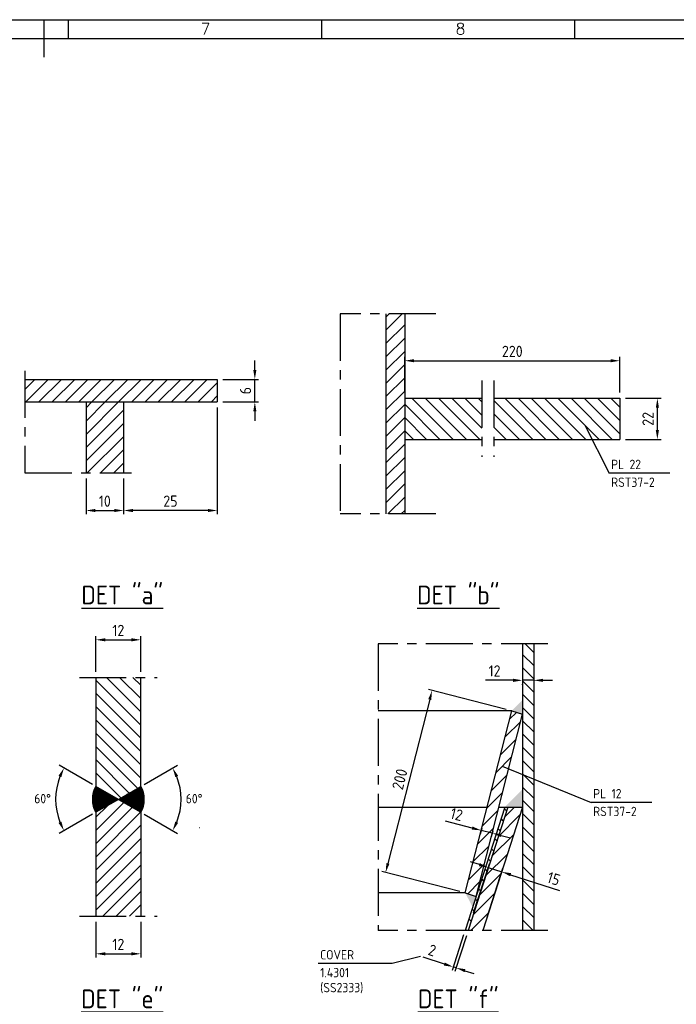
# Model space of a CAD drawing. Extents: x 0 to 84100, y 0 to 59400.
# Tile 14 of 15: x 41446 to 58954, y 32655 to 58900. Entities that reach past the tile are written whole.
import ezdxf
from ezdxf.enums import TextEntityAlignment as Align

# ---------------------------------------------------------------- set-up
doc = ezdxf.new("R2010")
doc.units = 0
doc.header["$LTSCALE"] = 1000
doc.linetypes.add('CENTER', pattern=[2, 1.25, -0.25, 0.25, -0.25])
doc.layers.get('0').update_dxf_attribs({"linetype": 'CONTINUOUS'})
doc.layers.get('DEFPOINTS').update_dxf_attribs({"linetype": 'CONTINUOUS'})
for name, color, linetype in [('STG-CEN-18', 1, 'CENTER'), ('STG-CON-50', 4, 'CONTINUOUS'), ('STL-FIN-25', 2, 'CONTINUOUS'), ('STX-DIM-18', 1, 'CONTINUOUS'), ('STX-INFO-25', 2, 'CONTINUOUS'), ('STX-RAS-18', 1, 'CONTINUOUS')]:
    doc.layers.add(name, color=color, linetype=linetype)
doc.styles.add('ROMANS', font='romans.shx')
doc.styles.get("Standard").update_dxf_attribs({"font": 'isocp.shx'})
doc.dimstyles.new('STANDARD$0', dxfattribs={"dimscale": 100, "dimtxt": 3, "dimasz": 2.5, "dimexe": 1, "dimexo": 1.5, "dimgap": 1, "dimtad": 1, "dimdec": 0, "dimzin": 1, "dimtxsty": 'STANDARD', "dimcen": 0.09, "dimclrd": 1, "dimclre": 1, "dimclrt": 1, "dimazin": 3, "dimtfac": 1, "dimtdec": 0, "dimtmove": 0, "dimatfit": 3, "dimtolj": 1, "dimtzin": 1})
doc.dimstyles.new('STANDARD$2', dxfattribs={"dimscale": 100, "dimtxt": 2.5, "dimasz": 2.5, "dimexe": 1.5, "dimexo": 1, "dimgap": 1.25, "dimtad": 2, "dimtih": 1, "dimtoh": 1, "dimdec": 0, "dimzin": 0, "dimtxsty": 'STANDARD', "dimcen": 0, "dimclrd": 1, "dimclre": 1, "dimclrt": 1, "dimazin": 3, "dimtfac": 1, "dimtdec": 4, "dimtmove": 0, "dimatfit": 3, "dimtolj": 1, "dimtzin": 0})
pattern_1 = [(45, (-5858.97, 1952.8), (-176.7767, 176.7767), [])]
pattern_2 = [(135, (-317.03, 2045.48), (-176.7767, -176.7767), [])]
pattern_3 = [(45, (-317.03, 2045.48), (-176.7767, 176.7767), [])]

# ---------------------------------------------------------------- blocks, each defined once
blk = doc.blocks.new('*D43')
at = {"color": 1, "linetype": 'BYBLOCK'}
for p, q in [((-127507, 21067), (-127507, 21317)), ((-128357, 20817), (-127407, 20817)), ((-127507, 20217), (-127507, 20817)), ((-128357, 20217), (-127407, 20217)), ((-127507, 19967), (-127507, 19717))]:
    blk.add_line(p, q, dxfattribs=at)
for points in [[(-127548, 21067), (-127465, 21067), (-127507, 20817)], [(-127548, 19967), (-127465, 19967), (-127507, 20217)]]:
    blk.add_solid(points, dxfattribs=at)
at = {"layer": 'DEFPOINTS', "color": 0, "linetype": 'BYBLOCK'}
for p in [(-128507, 20817), (-127507, 20817), (-128507, 20217)]:
    blk.add_point(p, dxfattribs=at)
at = {"color": 1, "linetype": 'BYBLOCK', "insert": (-127757, 20517), "char_height": 300, "attachment_point": 5, "rotation": 90}
blk.add_mtext('\\A1;6', dxfattribs=at)
blk = doc.blocks.new('*D44')
at = {"color": 1, "linetype": 'BYBLOCK'}
for p, q in [((-132007, 18173), (-132007, 17223)), ((-131007, 18173), (-131007, 17223)), ((-131757, 17323), (-131257, 17323))]:
    blk.add_line(p, q, dxfattribs=at)
for points in [[(-131757, 17365), (-131757, 17281), (-132007, 17323)], [(-131257, 17365), (-131257, 17281), (-131007, 17323)]]:
    blk.add_solid(points, dxfattribs=at)
at = {"layer": 'DEFPOINTS', "color": 0, "linetype": 'BYBLOCK'}
for p in [(-132007, 18323), (-131007, 18323), (-131007, 17323)]:
    blk.add_point(p, dxfattribs=at)
at = {"color": 1, "linetype": 'BYBLOCK', "insert": (-131507, 17573), "char_height": 300, "attachment_point": 5}
blk.add_mtext('\\A1;10', dxfattribs=at)
blk = doc.blocks.new('*D45')
at = {"color": 1, "linetype": 'BYBLOCK'}
for p, q in [((-128507, 20067), (-128507, 17223)), ((-131007, 17473), (-131007, 17423)), ((-128757, 17323), (-130757, 17323))]:
    blk.add_line(p, q, dxfattribs=at)
for points in [[(-130757, 17365), (-130757, 17281), (-131007, 17323)], [(-128757, 17365), (-128757, 17281), (-128507, 17323)]]:
    blk.add_solid(points, dxfattribs=at)
at = {"layer": 'DEFPOINTS', "color": 0, "linetype": 'BYBLOCK'}
for p in [(-128507, 20217), (-131007, 17323), (-131007, 17323)]:
    blk.add_point(p, dxfattribs=at)
at = {"color": 1, "linetype": 'BYBLOCK', "insert": (-129757, 17573), "char_height": 300, "attachment_point": 5}
blk.add_mtext('\\A1;25', dxfattribs=at)
blk = doc.blocks.new('*D49')
at = {"color": 1, "linetype": 'BYBLOCK'}
for p, q in [((-123510, 20465), (-123510, 21415)), ((-123260, 21315), (-118023, 21315)), ((-117773, 20465), (-117773, 21415))]:
    blk.add_line(p, q, dxfattribs=at)
for points in [[(-123260, 21357), (-123260, 21274), (-123510, 21315)], [(-118023, 21357), (-118023, 21274), (-117773, 21315)]]:
    blk.add_solid(points, dxfattribs=at)
at = {"layer": 'DEFPOINTS', "color": 0, "linetype": 'BYBLOCK'}
for p in [(-117773, 21315), (-123510, 20315), (-117773, 20315)]:
    blk.add_point(p, dxfattribs=at)
at = {"color": 1, "linetype": 'BYBLOCK', "insert": (-120642, 21565), "char_height": 300, "attachment_point": 5}
blk.add_mtext('\\A1;220', dxfattribs=at)
blk = doc.blocks.new('*D50')
at = {"color": 1, "linetype": 'BYBLOCK'}
for p, q in [((-117623, 20315), (-116673, 20315)), ((-116773, 19465), (-116773, 20065)), ((-117623, 19215), (-116673, 19215))]:
    blk.add_line(p, q, dxfattribs=at)
for points in [[(-116815, 20065), (-116732, 20065), (-116773, 20315)], [(-116815, 19465), (-116732, 19465), (-116773, 19215)]]:
    blk.add_solid(points, dxfattribs=at)
at = {"layer": 'DEFPOINTS', "color": 0, "linetype": 'BYBLOCK'}
for p in [(-117773, 20315), (-116773, 20315), (-117773, 19215)]:
    blk.add_point(p, dxfattribs=at)
at = {"color": 1, "linetype": 'BYBLOCK', "insert": (-117023, 19765), "char_height": 300, "attachment_point": 5, "rotation": 90}
blk.add_mtext('\\A1;22', dxfattribs=at)
blk = doc.blocks.new('*D57')
at = {"color": 1, "linetype": 'BYBLOCK'}
for p, q in [((-131746, 11871), (-131746, 12821)), ((-131496, 12721), (-130796, 12721)), ((-130546, 11871), (-130546, 12821))]:
    blk.add_line(p, q, dxfattribs=at)
for points in [[(-131496, 12763), (-131496, 12679), (-131746, 12721)], [(-130796, 12763), (-130796, 12679), (-130546, 12721)]]:
    blk.add_solid(points, dxfattribs=at)
at = {"layer": 'DEFPOINTS', "color": 0, "linetype": 'BYBLOCK'}
for p in [(-130546, 12721), (-131746, 11721), (-130546, 11721)]:
    blk.add_point(p, dxfattribs=at)
at = {"color": 1, "linetype": 'BYBLOCK', "insert": (-131146, 12971), "char_height": 300, "attachment_point": 5}
blk.add_mtext('\\A1;12', dxfattribs=at)
blk = doc.blocks.new('*D58')
at = {"color": 1, "linetype": 'BYBLOCK'}
for p, q in [((-131746, 5202), (-131746, 4252)), ((-130546, 5202), (-130546, 4252)), ((-131496, 4352), (-130796, 4352))]:
    blk.add_line(p, q, dxfattribs=at)
for points in [[(-131496, 4393), (-131496, 4310), (-131746, 4352)], [(-130796, 4393), (-130796, 4310), (-130546, 4352)]]:
    blk.add_solid(points, dxfattribs=at)
at = {"layer": 'DEFPOINTS', "color": 0, "linetype": 'BYBLOCK'}
for p in [(-131746, 5352), (-130546, 5352), (-130546, 4352)]:
    blk.add_point(p, dxfattribs=at)
at = {"color": 1, "linetype": 'BYBLOCK', "insert": (-131146, 4602), "char_height": 300, "attachment_point": 5}
blk.add_mtext('\\A1;12', dxfattribs=at)
blk = doc.blocks.new('*D59')
at = {"color": 1, "linetype": 'BYBLOCK'}
for p, q in [((-130460, 8865), (-129568, 9380)), ((-130460, 8072), (-129568, 7558))]:
    blk.add_line(p, q, dxfattribs=at)
blk.add_arc((-131146, 8469), 1673, 338.5716, 21.4284, dxfattribs=at)
for points in [[(-129627, 9062), (-129552, 9098), (-129698, 9305)], [(-129552, 7840), (-129627, 7876), (-129698, 7633)]]:
    blk.add_solid(points, dxfattribs=at)
at = {"layer": 'DEFPOINTS', "color": 0, "linetype": 'BYBLOCK'}
for p in [(-130546, 8815), (-131146, 8469), (-131146, 8469), (-129499, 8178), (-130546, 8122)]:
    blk.add_point(p, dxfattribs=at)
at = {"color": 1, "linetype": 'BYBLOCK', "insert": (-129126, 8488), "char_height": 250, "attachment_point": 5}
blk.add_mtext('\\A1;60°', dxfattribs=at)
blk = doc.blocks.new('*D60')
at = {"color": 1, "linetype": 'BYBLOCK'}
for p, q in [((-131833, 8865), (-132725, 9380)), ((-131833, 8072), (-132725, 7558))]:
    blk.add_line(p, q, dxfattribs=at)
blk.add_arc((-131146, 8469), 1673, 158.5716, 201.4284, dxfattribs=at)
for points in [[(-132741, 9098), (-132666, 9062), (-132595, 9305)], [(-132666, 7876), (-132741, 7840), (-132595, 7633)]]:
    blk.add_solid(points, dxfattribs=at)
at = {"layer": 'DEFPOINTS', "color": 0, "linetype": 'BYBLOCK'}
for p in [(-131746, 8815), (-131146, 8469), (-131146, 8469), (-132793, 8178), (-131746, 8122)]:
    blk.add_point(p, dxfattribs=at)
at = {"color": 1, "linetype": 'BYBLOCK', "insert": (-133166, 8488), "char_height": 250, "attachment_point": 5}
blk.add_mtext('\\A1;60°', dxfattribs=at)
blk = doc.blocks.new('*D106')
at = {"color": 1, "linetype": 'BYBLOCK'}
for p, q in [((-120801, 10865), (-122878, 11395)), ((-122843, 11128), (-123958, 6759)), ((-122040, 6011), (-124117, 6541))]:
    blk.add_line(p, q, dxfattribs=at)
for points in [[(-122883, 11139), (-122803, 11118), (-122781, 11370)], [(-123998, 6769), (-123918, 6748), (-124020, 6517)]]:
    blk.add_solid(points, dxfattribs=at)
at = {"layer": 'DEFPOINTS', "color": 0, "linetype": 'BYBLOCK'}
for p in [(-120656, 10828), (-124020, 6517), (-121895, 5974)]:
    blk.add_point(p, dxfattribs=at)
at = {"color": 1, "linetype": 'BYBLOCK', "insert": (-123643, 9005), "char_height": 300, "attachment_point": 5, "rotation": 75.6839}
blk.add_mtext('\\A1;200', dxfattribs=at)
blk = doc.blocks.new('*D107')
at = {"color": 1, "linetype": 'BYBLOCK'}
for p, q in [((-120620, 11641), (-121358, 11641)), ((-120070, 11641), (-120370, 11641)), ((-120070, 11562), (-120070, 11541)), ((-119820, 11641), (-119570, 11641)), ((-120370, 11525), (-120370, 11541))]:
    blk.add_line(p, q, dxfattribs=at)
for points in [[(-120620, 11683), (-120620, 11599), (-120370, 11641)], [(-119820, 11683), (-119820, 11599), (-120070, 11641)]]:
    blk.add_solid(points, dxfattribs=at)
at = {"layer": 'DEFPOINTS', "color": 0, "linetype": 'BYBLOCK'}
for p in [(-120370, 11675), (-120370, 11641), (-120070, 11712)]:
    blk.add_point(p, dxfattribs=at)
at = {"color": 1, "linetype": 'BYBLOCK', "insert": (-121114, 11891), "char_height": 300, "attachment_point": 5}
blk.add_mtext('\\A1;12', dxfattribs=at)
blk = doc.blocks.new('*D108')
at = {"color": 1, "linetype": 'BYBLOCK'}
for p, q in [((-121711, 7703), (-122426, 7886)), ((-121456, 7693), (-121494, 7544)), ((-121178, 7567), (-121469, 7641)), ((-121165, 7619), (-121203, 7470)), ((-120936, 7505), (-120694, 7443))]:
    blk.add_line(p, q, dxfattribs=at)
for points in [[(-121701, 7743), (-121722, 7663), (-121469, 7641)], [(-120926, 7546), (-120946, 7465), (-121178, 7567)]]:
    blk.add_solid(points, dxfattribs=at)
at = {"layer": 'DEFPOINTS', "color": 0, "linetype": 'BYBLOCK'}
for p in [(-121469, 7641), (-121419, 7839), (-121128, 7764)]:
    blk.add_point(p, dxfattribs=at)
at = {"color": 1, "linetype": 'BYBLOCK', "insert": (-122128, 8067), "char_height": 300, "attachment_point": 5, "rotation": 345.6839}
blk.add_mtext('\\A1;12', dxfattribs=at)
blk = doc.blocks.new('*D109')
at = {"color": 1, "linetype": 'BYBLOCK'}
for p, q in [((-121939, 4856), (-122245, 3906)), ((-121867, 4833), (-122173, 3883)), ((-122452, 4077), (-123019, 4260)), ((-122142, 3978), (-122214, 4001)), ((-121905, 3901), (-121667, 3825))]:
    blk.add_line(p, q, dxfattribs=at)
for points in [[(-122439, 4117), (-122465, 4038), (-122214, 4001)], [(-121892, 3941), (-121917, 3862), (-122142, 3978)]]:
    blk.add_solid(points, dxfattribs=at)
at = {"layer": 'DEFPOINTS', "color": 0, "linetype": 'BYBLOCK'}
for p in [(-121893, 4999), (-121821, 4976), (-122214, 4001)]:
    blk.add_point(p, dxfattribs=at)
at = {"color": 1, "linetype": 'BYBLOCK', "insert": (-122778, 4445), "char_height": 300, "attachment_point": 5, "rotation": 342.1584}
blk.add_mtext('\\A1;2', dxfattribs=at)
blk = doc.blocks.new('*D110')
at = {"color": 1, "linetype": 'BYBLOCK'}
for p, q in [((-121520, 6728), (-121758, 6805)), ((-121672, 5441), (-121251, 6747)), ((-121315, 5326), (-120894, 6632)), ((-121282, 6651), (-120925, 6537)), ((-120687, 6460), (-119385, 6041))]:
    blk.add_line(p, q, dxfattribs=at)
for points in [[(-121507, 6768), (-121533, 6688), (-121282, 6651)], [(-120674, 6500), (-120700, 6420), (-120925, 6537)]]:
    blk.add_solid(points, dxfattribs=at)
at = {"layer": 'DEFPOINTS', "color": 0, "linetype": 'BYBLOCK'}
for p in [(-120925, 6537), (-121718, 5298), (-121361, 5183)]:
    blk.add_point(p, dxfattribs=at)
at = {"color": 1, "linetype": 'BYBLOCK', "insert": (-119538, 6353), "char_height": 300, "attachment_point": 5, "rotation": 342.1584}
blk.add_mtext('\\A1;15', dxfattribs=at)
blk = doc.blocks.new('A1')
at = {"color": 2, "linetype": 'CONTINUOUS'}
for p, q in [((20, 589), (836, 589)), ((421, 579), (421, 589)), ((427.5, 584), (427.5, 589)), ((495, 584), (495, 589)), ((562.5, 584), (562.5, 589))]:
    blk.add_line(p, q, dxfattribs=at)
at = {"color": 4, "linetype": 'CONTINUOUS'}
blk.add_line((25, 584), (831, 584), dxfattribs=at)
at = {"color": 2, "style": 'ROMANS'}
for s, p in [('7', (464, 585.07)), ('8', (532, 585.07))]:
    blk.add_text(s, height=3, dxfattribs=at).set_placement(p, align=Align.CENTER)

msp = doc.modelspace()

# ---------------------------------------------------------------- hatches: boundary and pattern name
at = {"layer": 'STG-CON-50', "linetype": 'CONTINUOUS'}
h = msp.add_hatch(dxfattribs=at)
h.set_pattern_fill('ANSI37', color=256, scale=6, style=0)
h.set_pattern_definition([(45, (-262166.808, -220301.858), (-13.4703842, 13.4703842), []), (135, (-262166.808, -220301.858), (-13.4703842, -13.4703842), [])])
h.paths.add_polyline_path([(43476.538, 37771.739), (44076.538, 38118.149), (43476.538, 38464.56, 0.267949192)])
h.paths.add_polyline_path([(44076.538, 38118.149), (44676.538, 37771.739, 0.267949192), (44676.538, 38464.56)])
at = {"layer": 'STX-RAS-18', "linetype": 'CONTINUOUS'}
h = msp.add_hatch(dxfattribs=at)
h.set_pattern_fill('ANSI31', color=256, scale=2000, style=0)
h.set_pattern_definition([(45, (-7708.47, 1952.8), (-176.7767, 176.7767), [])])
h.paths.add_polyline_path([(51712.281, 51055.784), (51212.281, 51055.784), (51212.281, 45724.538), (51712.281, 45724.538)])
h = msp.add_hatch(dxfattribs=at)
h.set_pattern_fill('ANSI31', color=256, scale=2000, style=0)
h.set_pattern_definition(pattern_1)
h.paths.add_polyline_path([(46716.155, 48711.167), (46716.155, 49311.167), (41585.047, 49311.167), (41585.047, 48711.167)])
h = msp.add_hatch(dxfattribs=at)
h.set_pattern_fill('ANSI31', color=256, scale=2000, style=0)
h.set_pattern_definition(pattern_1)
h.paths.add_polyline_path([(44216.155, 48711.167), (43216.155, 48711.167), (43216.155, 46817.032), (44216.155, 46817.032)])
h = msp.add_hatch(dxfattribs=at)
h.set_pattern_fill('ANSI31', color=256, scale=2000, angle=90, style=0)
h.set_pattern_definition([(135, (-3769.44, 1952.8), (-176.7767, -176.7767), [])])
h.paths.add_polyline_path([(54087.195, 48809.38), (54087.195, 47709.38), (57449.362, 47709.38), (57449.362, 48809.38)])
h.paths.add_polyline_path([(53767.349, 48809.38), (51712.281, 48809.38), (51712.281, 47709.38), (53767.349, 47709.38)])
h = msp.add_hatch(dxfattribs=at)
h.set_pattern_fill('ANSI31', color=256, scale=2000, angle=90, style=0)
h.set_pattern_definition(pattern_2)
h.paths.add_polyline_path([(55153.083, 42263.517), (54853.083, 42263.517), (54853.083, 34625.009), (55153.083, 34625.009)])
h = msp.add_hatch(dxfattribs=at)
h.set_pattern_fill('ANSI31', color=256, scale=2000, angle=90, style=0)
h.set_pattern_definition([(135, (-24168.71, -8790.33), (-176.7767, -176.7767), [])])
h.paths.add_polyline_path([(44676.538, 41370.076), (43476.538, 41370.076), (43476.538, 38464.56), (44076.538, 38118.149), (44676.538, 38464.56)])
h = msp.add_hatch(dxfattribs=at)
h.set_pattern_fill('ANSI31', color=256, scale=2000, style=0)
h.set_pattern_definition(pattern_3)
h.paths.add_polyline_path([(53328.269, 35623.384), (53614.382, 35531.294), (54853.083, 40385.211), (54566.97, 40477.301)])
h = msp.add_hatch(dxfattribs=at)
h.set_pattern_fill('ANSI31', color=256, scale=2000, style=0)
h.set_pattern_definition([(45, (-24168.71, -8790.33), (-176.7767, 176.7767), [])])
h.paths.add_polyline_path([(44676.538, 37771.739), (44076.538, 38118.149), (43476.538, 37771.739), (43476.538, 35000.943), (44676.538, 35000.943)])
h = msp.add_hatch(dxfattribs=at)
h.set_pattern_fill('ANSI31', color=256, scale=2000, angle=90, style=0)
h.set_pattern_definition(pattern_2)
h.paths.add_polyline_path([(53322.68, 34625.009), (53401.469, 34625.009), (54459.137, 37911.062), (54380.348, 37911.062)])
h = msp.add_hatch(dxfattribs=at)
h.set_pattern_fill('ANSI31', color=256, scale=2000, style=0)
h.set_pattern_definition(pattern_3)
h.paths.add_polyline_path([(54853.083, 37911.062), (54459.137, 37911.062), (53401.469, 34625.009), (53795.415, 34625.009)])

# ---------------------------------------------------------------- linework, layer by layer
at = {"layer": 'STG-CEN-18', "color": 1, "linetype": 'CENTER'}
for p, q in [((52539.786, 51055.784), (49989.605, 51055.784)), ((49989.605, 51055.784), (49989.605, 45724.538)), ((41585.047, 49537.519), (41585.047, 46817.032)), ((53767.349, 49279.818), (53767.349, 47245.459)), ((54087.195, 49279.818), (54087.195, 47245.459)), ((41585.047, 46817.032), (44425.245, 46817.032)), ((52539.786, 45724.538), (49989.605, 45724.538))]:
    msp.add_line(p, q, dxfattribs=at)
at = {"layer": 'STG-CEN-18', "linetype": 'CENTER'}
for p, q in [((55530.09, 42263.517), (51007.063, 42263.517)), ((51007.063, 42263.517), (51007.063, 34625.009)), ((55530.09, 34625.009), (51007.063, 34625.009))]:
    msp.add_line(p, q, dxfattribs=at)
for points in [[(43038.063, 41370.076), (45115.013, 41370.076)], [(43038.063, 35000.943), (45115.013, 35000.943)]]:
    msp.add_lwpolyline(points, dxfattribs=at)
at = {"layer": 'STG-CON-50'}
for p, q in [((41585.047, 49311.167), (46716.155, 49311.167)), ((46716.155, 49311.167), (46716.155, 48711.167)), ((41585.047, 48711.167), (46716.155, 48711.167)), ((51712.281, 48809.38), (53767.349, 48809.38)), ((54087.195, 48809.38), (57449.362, 48809.38)), ((57449.362, 48809.38), (57449.362, 47709.38)), ((51712.281, 47709.38), (53767.349, 47709.38)), ((54087.195, 47709.38), (57449.362, 47709.38)), ((54566.97, 40477.301), (51007.063, 40477.301)), ((53328.269, 35623.384), (54566.97, 40477.301)), ((54566.97, 40477.301), (54853.083, 40385.211)), ((53614.382, 35531.294), (54853.083, 40385.211)), ((54380.348, 37911.062), (53322.68, 34625.009)), ((54459.137, 37911.062), (53401.469, 34625.009)), ((54853.083, 37911.062), (53795.415, 34625.009)), ((53328.269, 35623.384), (51007.063, 35623.384)), ((53328.269, 35623.384), (53614.382, 35531.294))]:
    msp.add_line(p, q, dxfattribs=at)
at = {"layer": 'STG-CON-50', "linetype": 'CONTINUOUS'}
for p, q in [((43476.538, 41370.076), (43476.538, 38464.56)), ((44676.538, 38464.56), (44676.538, 41370.076)), ((43476.538, 37771.739), (43476.538, 35000.943)), ((44676.538, 37771.739), (44676.538, 35000.943)), ((46245.074, 37367.377), (46245.794, 37367.377))]:
    msp.add_line(p, q, dxfattribs=at)
at = {"layer": 'STG-CON-50', "flags": 128}
for points in [[(51212.281, 51055.784), (51212.281, 45724.538)], [(51712.281, 51055.784), (51712.281, 45724.538)], [(43216.155, 48711.167), (43216.155, 46817.032)], [(44216.155, 48711.167), (44216.155, 46817.032)], [(54853.083, 42263.517), (54853.083, 34625.009)], [(55153.083, 42263.517), (55153.083, 34625.009)], [(51007.063, 37911.062), (53912.075, 37911.062)], [(54221.69, 37911.062), (54853.083, 37911.062)]]:
    msp.add_lwpolyline(points, dxfattribs=at)
at = {"layer": 'STG-CON-50', "linetype": 'CONTINUOUS'}
for points in [[(44076.538, 38118.149), (43476.538, 38464.56)], [(44076.538, 38118.149), (44676.538, 38464.56)], [(44076.538, 38118.149), (43476.538, 37771.739)], [(44076.538, 38118.149), (44676.538, 37771.739)]]:
    msp.add_lwpolyline(points, dxfattribs=at)
for start, end in [(150, 210), (330, 30)]:
    msp.add_arc((44076.538, 38118.149), 692.82, start, end, dxfattribs=at)
at = {"layer": 'STG-CON-50', "color": 4, "linetype": 'CONTINUOUS'}
for points in [[(54566.97, 40477.301), (54853.083, 40385.211), (54853.083, 40763.415)], [(54380.348, 37911.062), (54853.083, 37911.062), (54853.083, 38383.797)], [(53328.269, 35623.384), (53614.382, 35531.294), (53522.292, 35245.18)]]:
    msp.add_solid(points, dxfattribs=at)
at = {"layer": 'STL-FIN-25', "linetype": 'CONTINUOUS'}
for p, q in [((56512.158, 48090.783), (57166.535, 46810.691)), ((58779.37, 46810.691), (57166.535, 46810.691)), ((54314.914, 38999.762), (56686.711, 38034.843)), ((58299.546, 38034.843), (56686.711, 38034.843)), ((52131.851, 33932.434), (51379.217, 33740.138)), ((51379.217, 33740.138), (49407.548, 33740.138))]:
    msp.add_line(p, q, dxfattribs=at)

# ---------------------------------------------------------------- block references
at = {"layer": 'STG-CON-50', "xscale": 100, "yscale": 100, "zscale": 100}
msp.add_blockref('A1', (0, 0), dxfattribs=at)

# ---------------------------------------------------------------- texts
at = {"layer": 'STG-CON-50', "linetype": 'CONTINUOUS', "insert": (46246.154, 37367.377), "char_height": 0.72, "attachment_point": 4}
msp.add_mtext('\\A1;z', dxfattribs=at)
at = {"layer": 'STX-INFO-25'}
for s, p in [('PL 22', (57217.149, 46920.741)), ('RST37-2', (57217.149, 46445.662)), ('PL 12', (56737.326, 38144.893)), ('RST37-2', (56737.326, 37669.815)), ('COVER', (49458.162, 33850.188)), ('1.4301', (49458.162, 33375.11)), ('(SS2333)', (49458.162, 32974.563))]:
    msp.add_text(s, height=250, dxfattribs=at).set_placement(p)
at = {"layer": 'STX-INFO-25', "color": 4}
for s, p in [('%%uDET "a"', (44180.15, 43613.643)), ('%%uDET "b"', (53139.71, 43613.643)), ('%%uDET "e"', (44180.15, 32848.567)), ('%%uDET "f"', (53139.71, 32848.567))]:
    msp.add_text(s, height=500, dxfattribs=at).set_placement(p, align=Align.MIDDLE)

# ---------------------------------------------------------------- dimensions: what is measured, and where the dimension line sits
at = {"layer": 'STX-DIM-18', "linetype": 'CONTINUOUS'}
for base, p1, p2, text, picture, middle, set_off in [((57449.362, 49809.38), (51712.281, 48809.38), (57449.362, 48809.38), '220', '*D49', (54580.822, 50059.409), (175222.776, 28494.176)), ((44216.155, 45817.032), (46716.155, 48711.167), (44216.155, 45817.032), '25', '*D45', (45466.155, 46067.062), (175222.776, 28494.176)), ((44216.155, 45817.032), (43216.155, 46817.032), (44216.155, 46817.032), '10', '*D44', (43716.155, 46067.032), (175222.776, 28494.176)), ((44676.538, 42370.076), (43476.538, 41370.076), (44676.538, 41370.076), '12', '*D57', (44076.538, 42620.105), (175222.776, 29649.241)), ((54853.083, 41290.144), (55153.083, 41361.66), (54853.083, 41324.356), '12', '*D107', (54109.075, 41540.174), (175222.776, 29649.241)), ((44676.538, 34000.943), (43476.538, 35000.943), (44676.538, 35000.943), '12', '*D58', (44076.538, 34250.973), (175222.776, 29649.241))]:
    dim = msp.add_linear_dim(base=base, p1=p1, p2=p2, text=text, dimstyle='STANDARD$0', dxfattribs=at)
    dim.commit()
    dim.dimension.update_dxf_attribs({"geometry": picture, "text_midpoint": middle, "insert": set_off})
for base, p1, p2, text, picture, middle in [((47716.155, 49311.167), (46716.155, 48711.167), (46716.155, 49311.167), '6', '*D43', (47466.155, 49011.167)), ((58449.362, 48809.38), (57449.362, 47709.38), (57449.362, 48809.38), '22', '*D50', (58199.333, 48259.38))]:
    dim = msp.add_linear_dim(base=base, p1=p1, p2=p2, angle=90, text=text, dimstyle='STANDARD$0', dxfattribs=at)
    dim.commit()
    dim.dimension.update_dxf_attribs({"geometry": picture, "text_midpoint": middle, "insert": (175222.776, 28494.176)})
for p1, p2, distance, text, picture, middle in [((54566.97, 40477.301), (53328.269, 35623.384), -2193.539, '200', '*D106', (51579.933, 38654.567)), ((54094.746, 37413.625), (53804.062, 37487.806), 203.664, '12', '*D108', (53094.622, 37716.704)), ((53401.469, 34625.009), (53330.076, 34647.988), 1048.261, '2', '*D109', (52445.049, 34094.288))]:
    dim = msp.add_aligned_dim(p1=p1, p2=p2, distance=distance, text=text, dimstyle='STANDARD$0', dxfattribs=at)
    dim.commit()
    dim.dimension.update_dxf_attribs({"geometry": picture, "text_midpoint": middle, "insert": (175222.776, 29649.241)})
for base, line1, line2, picture, middle in [((42429.295, 37827.696), ((44076.538, 38118.149), (43476.538, 37771.739)), ((44076.538, 38118.149), (43476.538, 38464.56)), '*D60', (42403.956, 38133.685)), ((45723.781, 37827.696), ((44076.538, 38118.149), (44676.538, 37771.739)), ((44076.538, 38118.149), (44676.538, 38464.56)), '*D59', (45749.12, 38133.685))]:
    dim = msp.add_angular_dim_2l(base=base, line1=line1, line2=line2, text='60%%d', dimstyle='STANDARD$2', dxfattribs=at)
    dim.commit()
    dim.dimension.update_dxf_attribs({"geometry": picture, "text_midpoint": middle, "dimtype": 162, "insert": (175222.776, 29649.241)})
dim = msp.add_linear_dim(base=(54297.765, 36185.75), p1=(53505.163, 34947.172), p2=(53862.128, 34832.277), angle=342.1584085, text='15', dimstyle='STANDARD$0', dxfattribs=at)
dim.commit()
dim.dimension.update_dxf_attribs({"geometry": '*D110', "text_midpoint": (55608.23, 35763.956), "dimtype": 161, "insert": (175222.776, 29649.241)})

doc.saveas('drawing.dxf')
